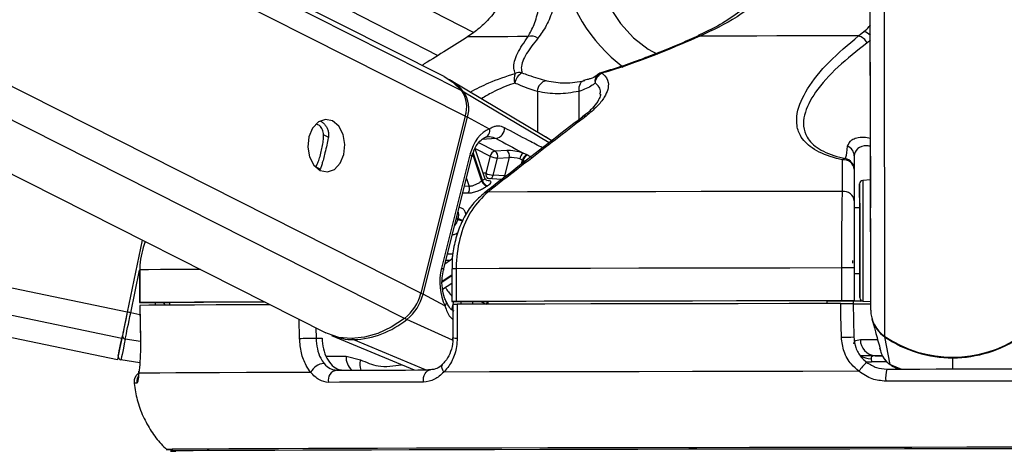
# Model space of a CAD drawing. Header units: millimetres. Extents: x 20 to 19889, y 40 to 15516.
# Tile 47 of 115: x 9476 to 9656, y 6420 to 6500. Entities that reach past the tile are written whole.
import ezdxf

# ---------------------------------------------------------------- set-up
doc = ezdxf.new("R2010")
doc.units = ezdxf.units.MM
doc.header["$LTSCALE"] = 2
doc.layers.add('COMPONENT_GEOMETRY', color=7, linetype='Continuous')
doc.styles.add('SLDTEXTSTYLE0', font='TXT', dxfattribs={"width": 0.75})
doc.dimstyles.new('SLDDIMSTYLE1', dxfattribs={"dimtxt": 100, "dimasz": 6.604, "dimexe": 0, "dimexo": 0.0625, "dimgap": 25, "dimtad": 0, "dimtih": 1, "dimtoh": 1, "dimdec": 0, "dimrnd": 1e-09, "dimzin": 12, "dimdsep": 46, "dimtxsty": 'SLDTEXTSTYLE0', "dimsah": 1, "dimcen": 0.09, "dimadec": 0, "dimazin": 3, "dimtfac": 1, "dimtdec": 0, "dimtofl": 0, "dimtmove": 0, "dimatfit": 3, "dimfxl": 1, "dimfrac": 2, "dimtolj": 1, "dimtzin": 12, "dimarcsym": 0})

# ---------------------------------------------------------------- blocks, each defined once
blk = doc.blocks.new('_D_4')
at = {"layer": 'COMPONENT_GEOMETRY', "color": 7}
for p, q in [((11286.94, 6612.47), (11286.94, 4529.82)), ((11086.87, 4509.51), (11056.4, 4509.51)), ((11056.4, 4509.51), (11056.4, 4350.76)), ((11487.01, 4509.51), (11517.47, 4509.51)), ((11517.47, 4509.51), (11517.47, 4350.76)), ((11056.4, 4350.76), (11086.87, 4350.76)), ((11517.47, 4350.76), (11487.01, 4350.76)), ((11286.94, 2118.49), (11286.94, 4201.14)), ((7117.77, 2118.49), (11293.29, 2118.49))]:
    blk.add_line(p, q, dxfattribs=at)
for points in [[(11286.94, 6612.47), (11285.92, 6605.86), (11287.95, 6605.86)], [(11286.94, 2118.49), (11287.95, 2125.1), (11285.92, 2125.1)]]:
    blk.add_solid(points, dxfattribs=at)
at = {"layer": 'COMPONENT_GEOMETRY', "color": 7, "char_height": 100, "attachment_point": 1, "style": 'SLDTEXTSTYLE0'}
for s, insert in [('7\'4.46"', (11086.87, 4479.66)), ('2247mm', (11014.16, 4330.05))]:
    blk.add_mtext(s, dxfattribs=dict(at, insert=insert))

msp = doc.modelspace()

# ---------------------------------------------------------------- linework, layer by layer
at = {"color": 7, "linetype": 'Continuous', "lineweight": 25}
for p, q in [((8651.52, 6612.47), (9493.93, 6437.49)), ((9195.03, 6612.47), (9532.02, 6442.36)), ((9553.64, 6489.2), (9309.43, 6612.47)), ((9320.16, 6612.47), (9552.5, 6493.07)), ((9631.57, 6480.13), (9631.4, 6603.42)), ((9629.39, 6496.65), (9630.37, 6497.43)), ((9559.05, 6497.24), (9557.93, 6496.46)), ((9600.1, 6496.68), (9600.09, 6496.68)), ((9572.1, 6478.22), (9554.63, 6488.63)), ((9579.8, 6488.65), (9579.13, 6488.46)), ((9557.5, 6481.98), (9549.37, 6449.63)), ((9549.77, 6449.42), (9557.9, 6481.77)), ((9561.91, 6479.62), (9557.9, 6481.77)), ((9631.61, 6446.52), (9631.57, 6480.13)), ((9561.1, 6470.61), (9559.29, 6476.01)), ((9558.35, 6474.93), (9553.15, 6454.21)), ((9553.52, 6453.85), (9558.72, 6474.56)), ((9562.04, 6474.66), (9561.25, 6471.53)), ((9562.59, 6471.2), (9563.37, 6474.32)), ((9565.09, 6475.7), (9562.94, 6475.6)), ((9563.37, 6474.32), (9565.52, 6474.42)), ((9565.52, 6474.42), (9564.67, 6471.04)), ((9567.47, 6474.15), (9567.96, 6473.96)), ((9568.8, 6474.9), (9568.1, 6475.21)), ((9628.57, 6474.75), (9628.59, 6465.2)), ((9628.58, 6472.25), (9628.59, 6466.46)), ((9564.15, 6470.39), (9561.46, 6470.58)), ((9564.67, 6471.04), (9562.59, 6471.2)), ((9631.58, 6470.31), (9630.15, 6470.23)), ((9629.59, 6465.2), (9628.59, 6465.2)), ((9628.59, 6465.2), (9628.59, 6465.2)), ((9498.46, 6459.31), (9495.72, 6446.15)), ((9498.46, 6459.31), (9495.72, 6446.15)), ((9626.34, 6448.23), (9626.33, 6454.23)), ((9628.6, 6454.23), (9628.61, 6448.23)), ((9497.96, 6453.88), (9497.97, 6447.88)), ((9497.96, 6453.88), (9497.98, 6453.88)), ((9497.98, 6453.88), (9497.99, 6447.88)), ((9555.05, 6454.09), (9555.06, 6448.09)), ((9555.05, 6454.09), (9555.05, 6454.09)), ((9555.84, 6454.09), (9555.85, 6448.09)), ((9628.6, 6453.2), (9629.6, 6453.2)), ((9553.36, 6450.33), (9555.06, 6451.47)), ((9553.79, 6447.27), (9549.77, 6449.42)), ((9498, 6447.38), (9498.1, 6441.21)), ((9498.03, 6447.38), (9498.02, 6447.38)), ((9499.97, 6447.88), (9503.45, 6447.88)), ((9503.45, 6447.89), (9503.45, 6447.42)), ((9555.23, 6447.59), (9555.23, 6441.45)), ((9555.65, 6448.09), (9561.64, 6448.09)), ((9561.64, 6448.1), (9561.65, 6447.6)), ((9623.61, 6448.2), (9628.61, 6448.21)), ((9623.61, 6448.21), (9623.61, 6447.72)), ((9628.39, 6448.21), (9628.4, 6447.71)), ((9628.61, 6448.19), (9628.39, 6448.19)), ((9628.4, 6447.73), (9628.52, 6441.62)), ((9628.61, 6448.21), (9628.61, 6448.23)), ((9628.61, 6448.21), (9628.61, 6448.19)), ((9628.61, 6448.21), (9628.61, 6448.18)), ((9628.61, 6448.18), (9628.61, 6448.19)), ((9630.18, 6448.17), (9631.61, 6448.1)), ((9631.83, 6444.93), (9632.28, 6443.26)), ((9533.07, 6441.9), (9548.15, 6435.57)), ((9632.28, 6443.26), (9632.47, 6442.57)), ((9635.14, 6436.57), (9634.21, 6441.6)), ((9498.12, 6441.21), (9498.1, 6441.21)), ((9530.21, 6441.41), (9531.31, 6441.41)), ((9555.23, 6441.45), (9555.23, 6441.45)), ((9633.19, 6439.89), (9633.21, 6439.82)), ((9535.7, 6438.07), (9538.33, 6437.43)), ((9632.43, 6438.18), (9633.65, 6438.18)), ((9633.27, 6439.49), (9633.37, 6439.11)), ((9498.01, 6436.87), (9494.55, 6437.4)), ((9631.69, 6437.63), (9631.76, 6437.04)), ((9635.36, 6436.46), (9635.78, 6436.15))]:
    msp.add_line(p, q, dxfattribs=at)
at = {"color": 8, "linetype": 'Continuous', "lineweight": 25}
for p, q in [((9494.72, 6441.33), (8670.78, 6612.47)), ((9495.72, 6446.15), (8695.01, 6612.47)), ((9546.39, 6444.99), (9214.61, 6612.47)), ((9549.37, 6449.63), (9226.79, 6612.47)), ((9557.5, 6481.98), (9299, 6612.47)), ((9556.85, 6486.62), (9307.52, 6612.47)), ((9334.88, 6612.47), (9559.04, 6497.27)), ((9631.61, 6446.52), (9631.4, 6603.42)), ((9634.19, 6441.7), (9633.99, 6587.82)), ((9631.55, 6495.82), (9630.96, 6495.35)), ((9572.85, 6477.12), (9557.25, 6486.38)), ((9570.67, 6486.48), (9570.68, 6479.07)), ((9578.26, 6486.5), (9578.27, 6481.3)), ((9532.54, 6478.06), (9531.61, 6478.54)), ((9563.12, 6477.9), (9560.55, 6477.72)), ((9573.3, 6477.46), (9572.09, 6478.2)), ((9559.3, 6476.04), (9562.04, 6474.66)), ((9562.94, 6475.6), (9559.97, 6477.1)), ((9560.51, 6470.09), (9558.86, 6475.01)), ((9558.93, 6475.23), (9560.63, 6470.17)), ((9567.76, 6473.19), (9567.96, 6473.96)), ((9530.95, 6472.28), (9530.14, 6472.69)), ((9568.08, 6473.9), (9567.94, 6473.32)), ((9557.73, 6470.6), (9558.22, 6469.14)), ((9558.22, 6469.14), (9557.36, 6469.15)), ((9556.11, 6463.1), (9555.87, 6463.23)), ((9555.91, 6463.4), (9556.16, 6463.28)), ((9555.21, 6456.74), (9554.25, 6456.77)), ((9554.82, 6455.63), (9553.79, 6454.93)), ((9553.97, 6455.66), (9554.82, 6455.63)), ((9496.34, 6446.02), (9497.96, 6453.81)), ((9553.29, 6451.8), (9555.05, 6452.99)), ((9555.05, 6452.78), (9553.29, 6451.6)), ((9502.4, 6447.88), (9502.59, 6447.41)), ((9555.36, 6448.09), (9554.99, 6446.61)), ((9556.66, 6447.59), (9556.78, 6448.09)), ((9558.9, 6448.09), (9558.78, 6447.6)), ((9498.03, 6445.67), (9496.34, 6446.02)), ((9527.21, 6441.34), (9527.12, 6444.84)), ((9555.19, 6441.02), (9546.8, 6444.81)), ((9530.17, 6443.3), (9530.21, 6441.41)), ((9498.12, 6440.77), (9495.35, 6441.23)), ((9550.21, 6435.57), (9537.11, 6441.11)), ((9532.08, 6438.07), (9535.7, 6438.07)), ((9634.56, 6437.04), (9631.76, 6437.04)), ((9635.14, 6436.57), (9637.22, 6435.74)), ((9635.81, 6436.23), (9635.14, 6436.57)), ((9646.63, 6435.75), (9646.62, 6437.8)), ((9502.84, 6421.05), (9502.84, 6421.05))]:
    msp.add_line(p, q, dxfattribs=at)
at = {"color": 8, "linetype": 'Continuous', "lineweight": 25, "flags": 128}
for points in [[(9579.91, 6518), (9580.16, 6513.72), (9580.91, 6509.56), (9582.14, 6505.63), (9583.8, 6502.04), (9585.86, 6498.89), (9588.26, 6496.26), (9590.94, 6494.22), (9592.61, 6493.33)], [(9582.49, 6489.98), (9582.47, 6489.97), (9582.46, 6489.95), (9582.45, 6489.91), (9582.45, 6489.87), (9582.45, 6489.81)], [(9558.35, 6474.93), (9558.52, 6474.83), (9558.64, 6474.74), (9558.7, 6474.65), (9558.72, 6474.58), (9558.72, 6474.56)], [(9561.25, 6471.53), (9560.92, 6471.57), (9560.78, 6471.58)], [(9630.15, 6470.23), (9630.15, 6470.22), (9630.15, 6469.69), (9630.15, 6468.44), (9630.15, 6466.57), (9630.16, 6464.19), (9630.16, 6461.47)], [(9630.16, 6461.47), (9630.16, 6458.6), (9630.17, 6455.77), (9630.17, 6453.18), (9630.17, 6450.99), (9630.18, 6449.37), (9630.18, 6448.41), (9630.18, 6448.17)], [(9553.15, 6454.21), (9553.31, 6454.11), (9553.43, 6454.02), (9553.5, 6453.93), (9553.52, 6453.86), (9553.51, 6453.84)], [(9509.07, 6453.95), (9508.02, 6453.94), (9504.62, 6453.93), (9501.8, 6453.91), (9499.59, 6453.9), (9497.98, 6453.88)], [(9553.79, 6447.27), (9553.93, 6447.45), (9554.02, 6447.63), (9554.07, 6447.79), (9554.06, 6447.94), (9554.04, 6448.01)], [(9634.23, 6441.68), (9634.21, 6441.63), (9634.21, 6441.6)], [(9629.73, 6441.12), (9630.61, 6441.12), (9631.71, 6441.12), (9632.84, 6441.12)], [(9553.56, 6435.19), (9553.39, 6435.51), (9553.28, 6435.83), (9553.23, 6436.12), (9553.25, 6436.37), (9553.34, 6436.57), (9553.42, 6436.67)], [(9630.66, 6437.14), (9631.15, 6437.05), (9631.76, 6437.04)]]:
    msp.add_lwpolyline(points, dxfattribs=at)
at = {"color": 7, "linetype": 'Continuous', "lineweight": 25, "flags": 128}
for points in [[(9568.97, 6496.51), (9567.05, 6496.51), (9565.28, 6496.5), (9563.66, 6496.49), (9562.2, 6496.49), (9560.89, 6496.48), (9559.74, 6496.47), (9558.75, 6496.47), (9557.93, 6496.46)], [(9629.39, 6496.65), (9625.58, 6496.65), (9621.81, 6496.64), (9618.09, 6496.63), (9614.42, 6496.63), (9610.81, 6496.62), (9607.27, 6496.61), (9603.8, 6496.6), (9600.4, 6496.6)], [(9553.64, 6489.2), (9555.23, 6488.19), (9556.85, 6486.62)], [(9579.36, 6488.47), (9579.1, 6488.44), (9578.86, 6488.33), (9578.65, 6488.14), (9578.48, 6487.9), (9578.35, 6487.6), (9578.27, 6487.26), (9578.24, 6486.89), (9578.26, 6486.5)], [(9533.25, 6481.09), (9531.94, 6481.37), (9530.65, 6480.91), (9529.59, 6479.79), (9528.91, 6478.19), (9528.72, 6476.33), (9529.05, 6474.52), (9529.84, 6473.01), (9530.98, 6472.05), (9532.29, 6471.78), (9533.57, 6472.23), (9534.63, 6473.35), (9535.31, 6474.96), (9535.5, 6476.81), (9535.18, 6478.63), (9534.39, 6480.13), (9533.25, 6481.09)], [(9567.96, 6473.96), (9568.05, 6473.91), (9568.08, 6473.9)], [(9568.92, 6474.83), (9568.89, 6474.85), (9568.8, 6474.9)], [(9631.57, 6474.61), (9631.57, 6474.63), (9631.58, 6473.94), (9631.58, 6472.63), (9631.58, 6470.91), (9631.58, 6469.03), (9631.58, 6467.29), (9631.59, 6465.96), (9631.59, 6465.22), (9631.59, 6465.2), (9631.59, 6465.9), (9631.58, 6467.21), (9631.58, 6468.93), (9631.58, 6470.8), (9631.58, 6472.54), (9631.58, 6473.88), (9631.57, 6474.61)], [(9629.59, 6461.35), (9629.59, 6463.92), (9629.59, 6466.17), (9629.58, 6467.94), (9629.58, 6469.12), (9629.58, 6469.62), (9629.58, 6469.41), (9629.58, 6468.51), (9629.58, 6466.97), (9629.59, 6465.2)], [(9626.45, 6468.21), (9617.72, 6468.2), (9609.1, 6468.18), (9600.63, 6468.17), (9592.34, 6468.15), (9584.26, 6468.14), (9576.42, 6468.12), (9568.86, 6468.11), (9561.61, 6468.09)], [(9629.59, 6465.2), (9629.59, 6465.53), (9629.59, 6465.8), (9629.59, 6465.35), (9629.59, 6464.24), (9629.59, 6462.59), (9629.59, 6460.56)], [(9629.6, 6453.2), (9629.6, 6452.24), (9629.61, 6450.47), (9629.61, 6449.29), (9629.61, 6448.79), (9629.61, 6449), (9629.61, 6449.9), (9629.61, 6451.44), (9629.6, 6453.5), (9629.6, 6455.96), (9629.6, 6458.64), (9629.59, 6461.35)], [(9629.59, 6460.56), (9629.6, 6458.39), (9629.6, 6456.31), (9629.6, 6454.54), (9629.6, 6453.28), (9629.6, 6452.65), (9629.6, 6452.74), (9629.6, 6453.2)], [(9626.33, 6454.23), (9616.83, 6454.21), (9607.44, 6454.2), (9598.22, 6454.18), (9589.2, 6454.16), (9580.41, 6454.15), (9571.9, 6454.13), (9563.7, 6454.11), (9555.84, 6454.09)], [(9628.25, 6455.61), (9628.25, 6455.61), (9628.25, 6455.6), (9628.25, 6455.57), (9628.25, 6455.52), (9628.26, 6455.46), (9628.26, 6455.39), (9628.26, 6455.31), (9628.26, 6455.22), (9628.26, 6455.12)], [(9497.99, 6447.88), (9497.97, 6447.88), (9498.05, 6447.88), (9498.22, 6447.88), (9498.46, 6447.88), (9498.77, 6447.88), (9499.14, 6447.88), (9499.54, 6447.88), (9499.97, 6447.88)], [(9520.86, 6447.99), (9516.53, 6447.98), (9512, 6447.96), (9508.03, 6447.94), (9504.63, 6447.93), (9501.81, 6447.91), (9499.59, 6447.9), (9497.99, 6447.88)], [(9521.85, 6447.5), (9521.51, 6447.5), (9516.48, 6447.48), (9511.98, 6447.46), (9508.03, 6447.44), (9504.64, 6447.43), (9501.84, 6447.41), (9499.63, 6447.4), (9498.02, 6447.38)], [(9498.02, 6447.38), (9498.08, 6443.38), (9498.12, 6441.21)], [(9520.89, 6447.98), (9520.02, 6447.98), (9516.11, 6447.96), (9512.65, 6447.95), (9509.64, 6447.93), (9507.1, 6447.92), (9505.03, 6447.9), (9503.45, 6447.89)], [(9555.85, 6448.09), (9555.54, 6448.09), (9555.3, 6448.09), (9555.14, 6448.09), (9555.06, 6448.09), (9555.08, 6448.09), (9555.19, 6448.09), (9555.38, 6448.09), (9555.65, 6448.09)], [(9626.34, 6448.23), (9616.83, 6448.21), (9607.45, 6448.2), (9598.23, 6448.18), (9589.21, 6448.16), (9580.42, 6448.15), (9571.91, 6448.13), (9563.71, 6448.11), (9555.85, 6448.09)], [(9626.13, 6447.73), (9616.68, 6447.71), (9607.35, 6447.69), (9598.18, 6447.68), (9589.21, 6447.66), (9580.47, 6447.65), (9572.01, 6447.63), (9563.84, 6447.61), (9556.02, 6447.59)], [(9556.02, 6447.59), (9556.02, 6443.59), (9556.02, 6441.42)], [(9623.61, 6448.21), (9615.3, 6448.2), (9607.1, 6448.19), (9599.03, 6448.17), (9591.12, 6448.16), (9583.4, 6448.14), (9575.9, 6448.13), (9568.64, 6448.11), (9561.64, 6448.1)], [(9626.24, 6441.55), (9626.17, 6445.55), (9626.13, 6447.73)], [(9630.31, 6448.17), (9628.91, 6448.17), (9628.39, 6448.17)], [(9495.72, 6446.15), (9495.58, 6445.45), (9495.43, 6444.75), (9495.29, 6444.08), (9495.16, 6443.43), (9495.03, 6442.83), (9494.92, 6442.27), (9494.81, 6441.77), (9494.72, 6441.33)], [(9495.72, 6446.15), (9495.59, 6445.52), (9495.46, 6444.9), (9495.34, 6444.3), (9495.22, 6443.72), (9495.11, 6443.18), (9495, 6442.68), (9494.91, 6442.23), (9494.83, 6441.84)], [(9495.35, 6441.23), (9495.44, 6441.66), (9495.54, 6442.16), (9495.66, 6442.72), (9495.78, 6443.32), (9495.91, 6443.96), (9496.05, 6444.63), (9496.2, 6445.32), (9496.34, 6446.02)], [(9546.39, 6444.99), (9543.98, 6443.41), (9541.52, 6442.25), (9539.07, 6441.54), (9536.68, 6441.3), (9534.41, 6441.53), (9532.31, 6442.22), (9532.02, 6442.36)], [(9494.06, 6438.11), (9494.07, 6438.17), (9494.11, 6438.35), (9494.17, 6438.65), (9494.25, 6439.07), (9494.36, 6439.6), (9494.5, 6440.24), (9494.65, 6440.99), (9494.83, 6441.84)], [(9494.72, 6441.33), (9494.38, 6439.68), (9494.13, 6438.48), (9493.98, 6437.74), (9493.93, 6437.49), (9493.96, 6437.62)], [(9495.35, 6441.23), (9495.17, 6440.35), (9495.01, 6439.58), (9494.87, 6438.92), (9494.76, 6438.38), (9494.67, 6437.95), (9494.61, 6437.65), (9494.57, 6437.46), (9494.55, 6437.4)], [(9527.21, 6441.34), (9527.5, 6441.35), (9527.85, 6441.36), (9528.24, 6441.37), (9528.66, 6441.38), (9529.09, 6441.39), (9529.5, 6441.4), (9529.88, 6441.41), (9530.21, 6441.41)], [(9633.69, 6438.17), (9631.65, 6438.17), (9629.66, 6438.17)], [(9497.83, 6434.98), (9497.84, 6435.3), (9497.84, 6435.33)], [(9529.27, 6435.12), (9523.09, 6435.1), (9517.51, 6435.08), (9512.56, 6435.06), (9508.25, 6435.04), (9504.6, 6435.03), (9501.64, 6435.01), (9499.38, 6434.99), (9497.83, 6434.98)], [(9533.99, 6435.53), (9535.98, 6435.54), (9538.01, 6435.54), (9540.08, 6435.55), (9542.2, 6435.55), (9544.36, 6435.56), (9546.57, 6435.56), (9548.82, 6435.57), (9551.11, 6435.58)], [(9549.83, 6433.36), (9549.83, 6433.78), (9549.88, 6434.19), (9549.99, 6434.57), (9550.15, 6434.91), (9550.35, 6435.19), (9550.58, 6435.4), (9550.84, 6435.53), (9551.11, 6435.58)], [(9629.45, 6435.33), (9619.17, 6435.31), (9609.02, 6435.3), (9599.05, 6435.28), (9589.31, 6435.26), (9579.84, 6435.24), (9570.7, 6435.22), (9561.93, 6435.21), (9553.56, 6435.19)], [(9634.52, 6435.73), (9637.54, 6435.74), (9640.57, 6435.74), (9643.6, 6435.75), (9646.63, 6435.75), (9649.66, 6435.76), (9652.68, 6435.76), (9655.71, 6435.76), (9658.73, 6435.77)], [(9549.83, 6433.36), (9547.51, 6433.35), (9545.23, 6433.35), (9542.99, 6433.34), (9540.8, 6433.34), (9538.65, 6433.33), (9536.55, 6433.32), (9534.49, 6433.32), (9532.48, 6433.31)], [(9658.9, 6433.55), (9655.83, 6433.55), (9652.77, 6433.55), (9649.7, 6433.54), (9646.63, 6433.54), (9643.56, 6433.53), (9640.49, 6433.53), (9637.42, 6433.53), (9634.36, 6433.52)], [(9659.18, 6421.45), (9649.16, 6421.44), (9639.12, 6421.42), (9629.12, 6421.41), (9619.21, 6421.39), (9609.43, 6421.38), (9599.83, 6421.36), (9590.46, 6421.34), (9581.36, 6421.32), (9572.58, 6421.31), (9564.16, 6421.29), (9556.14, 6421.27), (9548.57, 6421.25), (9541.47, 6421.23), (9534.89, 6421.21), (9528.85, 6421.19), (9523.38, 6421.17), (9518.51, 6421.16), (9514.27, 6421.14), (9510.67, 6421.12), (9507.74, 6421.1), (9505.48, 6421.09), (9503.91, 6421.07), (9503.04, 6421.06), (9502.84, 6421.05)], [(9658, 6421.16), (9647.91, 6421.15), (9637.81, 6421.13), (9627.76, 6421.12), (9617.8, 6421.1), (9607.98, 6421.09), (9598.36, 6421.07), (9588.98, 6421.05), (9579.88, 6421.03), (9571.12, 6421.01), (9562.73, 6421), (9554.77, 6420.98), (9547.26, 6420.96), (9540.24, 6420.94), (9533.76, 6420.92), (9527.83, 6420.9), (9522.5, 6420.88), (9517.79, 6420.86), (9513.72, 6420.85), (9510.31, 6420.83), (9507.58, 6420.81), (9505.55, 6420.8), (9504.21, 6420.78), (9503.59, 6420.77), (9503.68, 6420.75), (9504.48, 6420.74), (9504.57, 6420.74)], [(9657.99, 6421.16), (9647.91, 6421.15), (9637.82, 6421.13), (9627.78, 6421.12), (9617.84, 6421.1), (9608.03, 6421.09), (9598.42, 6421.07), (9589.05, 6421.05), (9579.97, 6421.03), (9571.22, 6421.01), (9562.84, 6421), (9554.88, 6420.98), (9547.38, 6420.96), (9540.38, 6420.94), (9533.9, 6420.92), (9527.98, 6420.9), (9522.66, 6420.88), (9517.95, 6420.86), (9513.89, 6420.85), (9510.48, 6420.83), (9507.76, 6420.81), (9505.72, 6420.8), (9504.39, 6420.78), (9503.77, 6420.77), (9503.86, 6420.75), (9504.53, 6420.74)]]:
    msp.add_lwpolyline(points, dxfattribs=at)
at = {"color": 8, "linetype": 'Continuous', "lineweight": 25}
for centre, radius, start, end in [((9603.62, 6514.1), 28.87, 188.6971, 233.3065), ((9629.64, 6494.94), 2.59, 42.5844, 73.6883), ((9600.17, 6496.35), 0.341, 47.3481, 101.9916), ((9582.86, 6488.34), 1.66, 132.0225, 189.7872), ((9557.04, 6486), 0.431, 61.0755, 96.5175), ((9557.04, 6480.05), 1.93, 63.5643, 76.6645), ((9579.45, 6481.09), 0.906, 81.9422, 126.473), ((9562.12, 6471.36), 0.885, 168.8551, 244.7425), ((9561.74, 6471.36), 0.864, 287.5901, 348.7801), ((9563.81, 6471.21), 0.874, 289.5141, 348.6129), ((9561.5, 6467.2), 0.896, 83.0214, 127.192), ((9557.68, 6466.44), 3.51, 244.3091, 260.7781), ((9557.63, 6466.42), 3.64, 245.3611, 260.679), ((9555.83, 6359.97), 94.12, 89.9919, 90.4727), ((9563.12, 6456.57), 11, 212.5266, 222.8674), ((9548.91, 6447.7), 1.93, 63.5647, 76.671), ((9562.77, 6447.21), 1.49, 143.6651, 164.4656), ((9562.9, 6447.16), 1.49, 147.865, 162.9426), ((9547.24, 6445.67), 0.966, 218.3745, 242.9353), ((9537.29, 6441.52), 0.448, 209.7581, 245.1635), ((9555.83, 6446.17), 4.76, 262.6989, 272.2487), ((9538.99, 6437.95), 3.29, 177.9227, 227.0334), ((9631.52, 6440.76), 3.13, 233.7628, 273.0369), ((9541.19, 6436.64), 2.97, 164.5305, 201.6725), ((9497.35, 6429), 4.15, 88.4762, 95.4366), ((9499.46, 6433.37), 2.01, 154.5421, 186.2768)]:
    msp.add_arc(centre, radius, start, end, dxfattribs=at)
at = {"color": 7, "linetype": 'Continuous', "lineweight": 25}
for centre, radius, start, end in [((9569.58, 6494.55), 2.05, 54.3177, 107.1937), ((9628.68, 6494.19), 2.56, 26.7968, 73.7869), ((9549.44, 6479.98), 10.09, 39.3689, 59.0584), ((9569.01, 6488.83), 2.59, 158.834, 198.2943), ((9569.41, 6487.44), 2.92, 122.5021, 168.4669), ((9567.42, 6487.87), 2.07, 78.2048, 113.4864), ((9572.69, 6486.45), 2.03, 98.7792, 179.1879), ((9583.42, 6487.83), 2.21, 116.1329, 173.973), ((9583.05, 6488.06), 2, 106.4418, 130.8408), ((9552.45, 6483.63), 5.31, 341.8809, 34.1768), ((9552.88, 6483.41), 5.28, 341.8809, 34.1768), ((9560.77, 6479.26), 1.2, 283.8261, 17.5992), ((9562.75, 6479.8), 1.94, 281.0037, 1.4901), ((9626.67, 6474.72), 1.91, 0.7733, 68.156), ((9563.2, 6474.44), 1.19, 102.7299, 169.4944), ((9563.55, 6477.87), 3.55, 244.7707, 267.1395), ((9562.21, 6474.64), 1.21, 344.6432, 52.5288), ((9564.36, 6474.74), 1.21, 344.6432, 52.5288), ((9569.03, 6473.93), 1.58, 125.9891, 171.9367), ((9569.16, 6473.72), 1.23, 107.1611, 168.9345), ((9569.29, 6473.66), 1.23, 107.3604, 168.9118), ((9626.93, 6473.5), 0.709, 86.81, 135.299), ((9626.67, 6472.11), 1.91, 4.388, 97.4098), ((9626.58, 6472.25), 2, 0.0913, 78.7209), ((9562.76, 6474.74), 3.55, 244.7707, 267.1395), ((9556.92, 6468.73), 1.36, 324.1891, 17.5508), ((9564.95, 6463.61), 7.86, 123.3249, 124.3543), ((9561.74, 6470.46), 1.28, 196.3295, 258.6086), ((9561.85, 6470.51), 1.27, 195.5171, 258.4523), ((9565.56, 6463.24), 7.22, 123.3249, 124.3543), ((9630.18, 6469.63), 0.6, 93.077, 180.077), ((9626.68, 6466.32), 1.91, 4.3756, 97.132), ((9571.5, 6459.33), 15.84, 165.5755, 166.2207), ((9554.02, 6456.53), 1.21, 311.7139, 9.7357), ((9627.54, 6014.51), 439.72, 89.8619, 90.1577), ((9541.1, 6451.67), 8.52, 308.3711, 346.1743), ((9541.55, 6451.45), 8.47, 308.3711, 346.1743), ((9630.21, 6448.77), 0.6, 180.077, 267.077), ((9627.55, 6008.51), 439.72, 89.8619, 90.1577), ((9630.82, 6826.96), 379.29, 269.6353, 270.125), ((9629.91, 6588.48), 140.3, 269.4695, 270.0942), ((9471.39, 6326.72), 121.89, 78.1892, 78.4859), ((9637.45, 6446.55), 5.84, 180.2697, 236.0602), ((9536.36, 6457.65), 16.55, 272.5799, 309.1049), ((9637.48, 6446.44), 5.84, 194.9295, 235.9582), ((9495.39, 6441.79), 0.56, 174.8312, 265.9228), ((9537, 6451.4), 10.28, 247.5116, 270.5684), ((9626.06, 6484.22), 42.67, 270.2445, 273.296), ((9646.59, 6460.03), 22.13, 235.9097, 304.2443), ((9646.57, 6459.85), 22.05, 235.8806, 270.1271), ((9646.61, 6459.85), 22.05, 270.0269, 304.2735), ((9632.58, 6441.03), 2.85, 178.1586, 267.0334), ((9494.65, 6437.99), 0.6, 168.266, 261.266), ((9531.8, 6433.96), 2.79, 92.4204, 155.4394), ((9635.28, 6431.61), 6.92, 129.4614, 147.513), ((9534.31, 6433.69), 1.87, 99.6963, 191.6624), ((9641.44, 6434.12), 7.1, 166.8745, 184.8602), ((9503.81, 6440.16), 19.14, 267.1038, 270.6946)]:
    msp.add_arc(centre, radius, start, end, dxfattribs=at)
for centre, major_axis, ratio, start_param, end_param in [((9563, 6472.45), (0.15, 7.38), 0.67204, 0.250533, 1.241199), ((9566.85, 6474.75), (2.74, -0.58), 0.275806, 1.154067, 2.323761), ((9566.65, 6473.81), (1.77, -0.33), 0.295802, 1.146889, 2.316582), ((9557.8, 6451.73), (0.15, 7.38), 0.67204, 1.241199, 2.231865)]:
    msp.add_ellipse(centre, major_axis=major_axis, ratio=ratio, start_param=start_param, end_param=end_param, dxfattribs=at)
at = {"color": 8, "linetype": 'Continuous', "lineweight": 25}
msp.add_ellipse((9507.81, 6449.95), major_axis=(-4.84, 5.57), ratio=0.999929, start_param=1.139058, end_param=1.206967, dxfattribs=at)
at = {"color": 7, "linetype": 'Continuous', "lineweight": 25}
for points, knots in [([(9567.29, 6511.77), (9566.93, 6509.97), (9566.13, 6506.08), (9563.6, 6501.78), (9561.11, 6498.91), (9559.73, 6497.79), (9559.05, 6497.24)], [0, 0, 0, 0, 0.301539, 0.649276, 0.826766, 1, 1, 1, 1]), ([(9615.36, 6510.16), (9615.05, 6509.5), (9614.28, 6507.87), (9612.45, 6505.47), (9609.93, 6502.86), (9606.77, 6500.37), (9603.43, 6498.23), (9601.1, 6497.19), (9600.08, 6496.73)], [0, 0, 0, 0, 0.1021794, 0.255592, 0.4276045, 0.6206576, 0.8345493, 1, 1, 1, 1]), ([(9568.97, 6496.51), (9569.36, 6497.22), (9570.15, 6498.65), (9570.88, 6501.27), (9571.42, 6504.11), (9571.77, 6506.79), (9571.87, 6508.78), (9571.91, 6509.61)], [0, 0, 0, 0, 0.245373, 0.495297, 0.678097, 0.864612, 1, 1, 1, 1]), ([(9575.08, 6509.73), (9575, 6508.87), (9574.81, 6506.85), (9574.27, 6504.08), (9573.46, 6501.16), (9572.37, 6498.42), (9571.31, 6496.96), (9570.77, 6496.22)], [0, 0, 0, 0, 0.135243, 0.316731, 0.502899, 0.748887, 1, 1, 1, 1]), ([(9616.5, 6509.73), (9615.75, 6508.5), (9614.2, 6505.96), (9610.92, 6502.82), (9606.4, 6499.43), (9602.71, 6497.69), (9600.4, 6496.6)], [0, 0, 0, 0, 0.202402, 0.415938, 0.635024, 1, 1, 1, 1]), ([(9557.93, 6496.46), (9556.64, 6495.65), (9554.06, 6494.03), (9551.26, 6492.28), (9549.7, 6491.34), (9549.57, 6491.25)], [0, 0, 0, 0, 0.4757629, 0.9534242, 1, 1, 1, 1]), ([(9566.6, 6489.77), (9566.51, 6490.08), (9566.19, 6491.15), (9566.85, 6493.41), (9568.25, 6495.47), (9568.97, 6496.51)], [0, 0, 0, 0, 0.163716, 0.575625, 1, 1, 1, 1]), ([(9570.77, 6496.22), (9570.02, 6495.27), (9568.49, 6493.35), (9567.61, 6491.23), (9567.79, 6490.18), (9567.85, 6489.9)], [0, 0, 0, 0, 0.414625, 0.838122, 1, 1, 1, 1]), ([(9600.4, 6496.6), (9598.02, 6495.57), (9593.21, 6493.5), (9587.09, 6491.23), (9583.46, 6490.12), (9582.45, 6489.81)], [0, 0, 0, 0, 0.4134722, 0.8362814, 1, 1, 1, 1]), ([(9600.09, 6496.67), (9599.54, 6496.42), (9597.44, 6495.47), (9594.25, 6494.11), (9591.54, 6493.08), (9590.47, 6492.67)], [0, 0, 0, 0, 0.1802, 0.677661, 1, 1, 1, 1]), ([(9626.43, 6474), (9626.07, 6474.08), (9624.09, 6474.54), (9621.03, 6475.79), (9618.81, 6477.95), (9618, 6480.23), (9618.11, 6483.19), (9619.9, 6487.14), (9623.79, 6491.95), (9627.51, 6495.07), (9629.39, 6496.65)], [0, 0, 0, 0, 0.024025, 0.134638, 0.244509, 0.33263, 0.423982, 0.601094, 0.798253, 1, 1, 1, 1]), ([(9630.96, 6495.35), (9629.12, 6493.91), (9625.41, 6491.02), (9621.42, 6486.56), (9619.49, 6482.86), (9619.21, 6480.1), (9619.84, 6477.96), (9621.87, 6475.9), (9624.76, 6474.73), (9626.63, 6474.29), (9626.97, 6474.21)], [0, 0, 0, 0, 0.200857, 0.405166, 0.583295, 0.670995, 0.761395, 0.868867, 0.976541, 1, 1, 1, 1]), ([(9590.47, 6492.67), (9590.11, 6492.53), (9588.46, 6491.88), (9585.77, 6490.96), (9583.47, 6490.27), (9582.49, 6489.98)], [0, 0, 0, 0, 0.141079, 0.635776, 1, 1, 1, 1]), ([(9567.85, 6489.9), (9568.23, 6489.75), (9569.91, 6489.15), (9571.31, 6488.75), (9572.38, 6488.45)], [0, 0, 0, 0, 0.231591, 1, 1, 1, 1]), ([(9572.38, 6488.45), (9573.48, 6488.25), (9575.71, 6487.85), (9578.13, 6488.26), (9579.36, 6488.47)], [0, 0, 0, 0, 0.492367, 1, 1, 1, 1]), ([(9582.45, 6489.81), (9582.5, 6489.77), (9583.17, 6489.34), (9583.96, 6488.03), (9583.32, 6485.86), (9581.66, 6483.72), (9580.27, 6482.56), (9579.58, 6481.98)], [0, 0, 0, 0, 0.024281, 0.282768, 0.612987, 0.806483, 1, 1, 1, 1]), ([(9581.68, 6489.56), (9581.6, 6489.49), (9581.36, 6489.25), (9580.71, 6488.89), (9579.99, 6488.7), (9579.8, 6488.65)], [0, 0, 0, 0, 0.260413, 0.804878, 1, 1, 1, 1]), ([(9570.67, 6486.48), (9569.68, 6486.8), (9568.41, 6487.22), (9566.9, 6487.87), (9566.56, 6488.02)], [0, 0, 0, 0, 0.768074, 1, 1, 1, 1]), ([(9581.22, 6488.06), (9581.06, 6487.91), (9580.36, 6487.25), (9579.17, 6486.83), (9578.26, 6486.5)], [0, 0, 0, 0, 0.231926, 1, 1, 1, 1]), ([(9578.26, 6486.5), (9576.96, 6486.28), (9574.33, 6485.84), (9571.9, 6486.26), (9570.67, 6486.48)], [0, 0, 0, 0, 0.492725, 1, 1, 1, 1]), ([(9582.21, 6485.97), (9582.21, 6485.87), (9582.21, 6485.63), (9581.79, 6484.68), (9580.78, 6483.45), (9579.78, 6482.45), (9579.01, 6481.91), (9578.89, 6481.82)], [0, 0, 0, 0, 0.189135, 0.440708, 0.693317, 0.949531, 1, 1, 1, 1]), ([(9578.92, 6481.81), (9574.73, 6478.58), (9568.74, 6473.96), (9562.76, 6469.3), (9560.97, 6467.91)], [0, 0, 0, 0, 0.700008, 1, 1, 1, 1]), ([(9579.58, 6481.98), (9578.75, 6481.34), (9574.61, 6478.15), (9568.62, 6473.52), (9563.46, 6469.53), (9561.61, 6468.09)], [0, 0, 0, 0, 0.138099, 0.690493, 1, 1, 1, 1]), ([(9531.61, 6478.54), (9531.56, 6478.86), (9531.48, 6479.52), (9530.95, 6480.24), (9530.47, 6480.44), (9530.28, 6480.53)], [0, 0, 0, 0, 0.375658, 0.75083, 1, 1, 1, 1]), ([(9531.04, 6481.04), (9531.13, 6481), (9531.39, 6480.87), (9531.75, 6480.53), (9532.13, 6480.04), (9532.39, 6479.47), (9532.52, 6478.85), (9532.52, 6478.35), (9532.47, 6478.06), (9532.46, 6477.98)], [0, 0, 0, 0, 0.08421, 0.258333, 0.429078, 0.605154, 0.769021, 0.938365, 1, 1, 1, 1]), ([(9564.68, 6479.85), (9564.49, 6479.94), (9564.09, 6480.12), (9563.58, 6480.18), (9563.06, 6480.13), (9562.54, 6479.98), (9562.12, 6479.74), (9561.91, 6479.62)], [0, 0, 0, 0, 0.205784, 0.418257, 0.553993, 0.774326, 1, 1, 1, 1]), ([(9530.14, 6472.69), (9530.28, 6472.9), (9530.53, 6473.29), (9530.87, 6474.3), (9531.17, 6475.44), (9531.42, 6476.62), (9531.57, 6477.67), (9531.6, 6478.26), (9531.61, 6478.54)], [0, 0, 0, 0, 0.204636, 0.3763353, 0.5488341, 0.7033628, 0.8642848, 1, 1, 1, 1]), ([(9532.46, 6477.98), (9532.37, 6477.56), (9532.2, 6476.72), (9531.87, 6475.33), (9531.56, 6474.12), (9531.3, 6473.19), (9531.17, 6472.77), (9531.1, 6472.56)], [0, 0, 0, 0, 0.222076, 0.445772, 0.640142, 0.821651, 1, 1, 1, 1]), ([(9558.72, 6474.56), (9558.8, 6474.85), (9559.05, 6475.71), (9559.69, 6476.91), (9560.53, 6477.8), (9561.05, 6478.04), (9561.27, 6478.14)], [0, 0, 0, 0, 0.156397, 0.463095, 0.767226, 1, 1, 1, 1]), ([(9561.06, 6478.1), (9561.36, 6478.18), (9562.05, 6478.37), (9562.73, 6478.07), (9563.12, 6477.9)], [0, 0, 0, 0, 0.4297736, 1, 1, 1, 1]), ([(9563.12, 6477.9), (9564.71, 6477.04), (9566.38, 6476.14), (9568.04, 6475.24), (9568.1, 6475.21)], [0, 0, 0, 0, 0.961066, 1, 1, 1, 1]), ([(9573.26, 6477.43), (9572.91, 6477.7), (9572.56, 6477.97), (9572.16, 6478.18), (9572.15, 6478.19)], [0, 0, 0, 0, 0.969553, 1, 1, 1, 1]), ([(9626.97, 6474.21), (9627.01, 6474.27), (9627.15, 6474.5), (9627.28, 6475.65), (9627.38, 6476.49)], [0, 0, 0, 0, 0.275157, 1, 1, 1, 1]), ([(9569.61, 6474.39), (9569.56, 6474.43), (9569.37, 6474.58), (9569.11, 6474.73), (9568.92, 6474.83)], [0, 0, 0, 0, 0.27439, 1, 1, 1, 1]), ([(9626.45, 6468.21), (9626.44, 6468.85), (9626.44, 6470.78), (9626.43, 6472.71), (9626.43, 6474)], [0, 0, 0, 0, 0.330975, 1, 1, 1, 1]), ([(9628.57, 6474.75), (9628.57, 6474.09), (9628.58, 6472.76), (9628.58, 6472.42), (9628.58, 6472.25)], [0, 0, 0, 0, 0.495319, 1, 1, 1, 1]), ([(9531.1, 6472.56), (9531.06, 6472.45), (9531, 6472.31), (9530.89, 6472.21), (9530.86, 6472.19)], [0, 0, 0, 0, 0.807351, 1, 1, 1, 1]), ([(9568.08, 6473.9), (9568.2, 6473.83), (9568.37, 6473.73), (9568.45, 6473.63), (9568.48, 6473.6)], [0, 0, 0, 0, 0.718824, 1, 1, 1, 1]), ([(9561.51, 6470.15), (9561.51, 6470.15), (9561.52, 6470.14), (9561.44, 6470.17), (9561.28, 6470.3), (9561.12, 6470.48), (9561.11, 6470.61), (9561.11, 6470.61)], [0, 0, 0, 0, 0.069903, 0.319541, 0.599844, 0.97997, 1, 1, 1, 1]), ([(9558.02, 6467.93), (9558.15, 6467.94), (9558.52, 6467.94), (9559.22, 6468.1), (9560.07, 6468.41), (9560.87, 6468.81), (9561.29, 6469.07), (9561.49, 6469.2)], [0, 0, 0, 0, 0.119584, 0.349288, 0.573021, 0.788436, 1, 1, 1, 1]), ([(9560.51, 6470.09), (9560.37, 6470), (9560.09, 6469.81), (9559.56, 6469.51), (9559, 6469.26), (9558.54, 6469.14), (9558.3, 6469.14), (9558.22, 6469.14)], [0, 0, 0, 0, 0.219859, 0.440343, 0.66314, 0.88549, 1, 1, 1, 1]), ([(9561.6, 6469.27), (9561.69, 6469.33), (9561.96, 6469.52), (9562.22, 6469.78), (9562.24, 6469.99), (9561.98, 6470.14), (9561.61, 6470.18), (9561.41, 6470.21)], [0, 0, 0, 0, 0.116734, 0.333017, 0.551924, 0.773865, 1, 1, 1, 1]), ([(9560.98, 6467.89), (9560.41, 6467.41), (9559.16, 6466.36), (9557.6, 6464.17), (9556.3, 6461.51), (9555.45, 6458.54), (9555.04, 6456.01), (9555.09, 6454.52), (9555.11, 6454.09)], [0, 0, 0, 0, 0.160179, 0.348659, 0.538864, 0.731206, 0.922251, 1, 1, 1, 1]), ([(9561.61, 6468.09), (9560.57, 6467.07), (9558.48, 6465.02), (9556.49, 6460.29), (9555.87, 6456.45), (9555.84, 6454.38), (9555.84, 6454.09)], [0, 0, 0, 0, 0.317078, 0.634488, 0.949899, 1, 1, 1, 1]), ([(9626.33, 6454.23), (9626.33, 6456.01), (9626.33, 6459.59), (9626.37, 6464.33), (9626.41, 6467), (9626.44, 6468.05), (9626.45, 6468.21)], [0, 0, 0, 0, 0.31366, 0.627146, 0.941618, 1, 1, 1, 1]), ([(9628.59, 6466.46), (9628.59, 6466.32), (9628.59, 6465.4), (9628.59, 6463.07), (9628.6, 6458.92), (9628.6, 6455.79), (9628.6, 6454.23)], [0, 0, 0, 0, 0.058442, 0.373089, 0.686524, 1, 1, 1, 1]), ([(9498.97, 6459.04), (9498.53, 6457.62), (9498, 6455.93), (9497.98, 6454.17), (9497.98, 6453.88)], [0, 0, 0, 0, 0.838417, 1, 1, 1, 1]), ([(9554.03, 6448.01), (9553.92, 6448.26), (9553.59, 6449), (9553.25, 6450.51), (9553.2, 6452.3), (9553.42, 6453.38), (9553.52, 6453.85)], [0, 0, 0, 0, 0.152667, 0.457015, 0.763395, 1, 1, 1, 1]), ([(9555.48, 6446.3), (9555.34, 6446.35), (9554.97, 6446.51), (9554.51, 6447.09), (9554.17, 6447.78), (9554.04, 6448.05)], [0, 0, 0, 0, 0.251836, 0.710099, 1, 1, 1, 1]), ([(9555.25, 6447.59), (9555.25, 6447.59), (9555.26, 6447.59), (9555.51, 6447.59), (9555.85, 6447.59), (9556.02, 6447.59)], [0, 0, 0, 0, 0.247529, 0.612594, 1, 1, 1, 1]), ([(9626.13, 6447.73), (9626.35, 6447.73), (9626.8, 6447.73), (9627.45, 6447.73), (9627.96, 6447.73), (9628.33, 6447.73), (9628.38, 6447.73), (9628.4, 6447.73)], [0, 0, 0, 0, 0.197556, 0.39511, 0.592696, 0.790302, 1, 1, 1, 1]), ([(9628.52, 6441.62), (9628.59, 6440.95), (9628.75, 6439.62), (9629.69, 6438.01), (9630.54, 6437.26), (9630.89, 6436.96)], [0, 0, 0, 0, 0.370015, 0.740315, 1, 1, 1, 1]), ([(9632.47, 6442.57), (9632.6, 6442.09), (9632.87, 6441.1), (9633.15, 6440.1), (9633.29, 6439.59)], [0, 0, 0, 0, 0.493257, 1, 1, 1, 1]), ([(9498.12, 6441.21), (9498.12, 6440.68), (9498.13, 6439.25), (9498.05, 6437.04), (9497.92, 6435.61), (9497.84, 6435.02), (9497.83, 6434.98)], [0, 0, 0, 0, 0.220493, 0.593656, 0.970348, 1, 1, 1, 1]), ([(9529.27, 6435.12), (9528.97, 6435.53), (9528.24, 6436.52), (9527.44, 6438.67), (9527.28, 6440.45), (9527.21, 6441.34)], [0, 0, 0, 0, 0.260354, 0.63069, 1, 1, 1, 1]), ([(9530.21, 6441.41), (9530.27, 6440.75), (9530.38, 6439.41), (9530.95, 6437.8), (9531.47, 6437.06), (9531.69, 6436.75)], [0, 0, 0, 0, 0.370015, 0.740315, 1, 1, 1, 1]), ([(9531.31, 6441.41), (9531.37, 6440.75), (9531.48, 6439.41), (9532.16, 6437.64), (9533.14, 6436.31), (9534.21, 6435.62), (9534.92, 6435.56), (9535.19, 6435.53)], [0, 0, 0, 0, 0.215288, 0.430555, 0.64649, 0.863795, 1, 1, 1, 1]), ([(9555.18, 6441.45), (9555.19, 6441.23), (9555.24, 6440.36), (9554.86, 6438.93), (9554.2, 6437.49), (9553.61, 6436.93), (9553.38, 6436.7)], [0, 0, 0, 0, 0.117353, 0.449529, 0.779923, 1, 1, 1, 1]), ([(9556.02, 6441.42), (9555.99, 6440.89), (9555.92, 6439.46), (9555.2, 6437.25), (9554.21, 6435.82), (9553.6, 6435.23), (9553.56, 6435.19)], [0, 0, 0, 0, 0.220493, 0.593656, 0.970348, 1, 1, 1, 1]), ([(9629.45, 6435.33), (9628.97, 6435.74), (9627.83, 6436.73), (9626.57, 6438.88), (9626.35, 6440.66), (9626.24, 6441.55)], [0, 0, 0, 0, 0.260354, 0.63069, 1, 1, 1, 1]), ([(9628.54, 6440.36), (9628.57, 6440.55), (9628.64, 6441.02), (9629.33, 6441.08), (9629.73, 6441.12)], [0, 0, 0, 0, 0.416459, 1, 1, 1, 1]), ([(9632.43, 6438.18), (9632.2, 6438.16), (9631.93, 6438.14), (9631.7, 6437.94), (9631.69, 6437.76), (9631.69, 6437.63)], [0, 0, 0, 0, 0.477795, 0.583752, 1, 1, 1, 1]), ([(9633.82, 6438.08), (9633.86, 6437.99), (9634.01, 6437.61), (9634.35, 6437.19), (9634.68, 6436.95), (9634.77, 6436.89)], [0, 0, 0, 0, 0.189551, 0.796219, 1, 1, 1, 1]), ([(9531.69, 6436.75), (9532.05, 6436.38), (9532.76, 6435.68), (9533.59, 6435.58), (9533.99, 6435.53)], [0, 0, 0, 0, 0.519417, 1, 1, 1, 1]), ([(9553.39, 6436.7), (9553.29, 6436.58), (9552.85, 6436.08), (9551.96, 6435.63), (9551.19, 6435.61), (9550.76, 6435.6)], [0, 0, 0, 0, 0.122536, 0.506632, 1, 1, 1, 1]), ([(9630.89, 6436.96), (9631.47, 6436.59), (9632.58, 6435.89), (9633.89, 6435.78), (9634.52, 6435.73)], [0, 0, 0, 0, 0.5194166, 1, 1, 1, 1]), ([(9635.79, 6436.18), (9635.92, 6436.1), (9636.23, 6435.9), (9636.56, 6435.8), (9636.75, 6435.74)], [0, 0, 0, 0, 0.452665, 1, 1, 1, 1]), ([(9497.89, 6435.05), (9497.74, 6434.94), (9497.41, 6434.69), (9497.07, 6434.12), (9496.9, 6433.55), (9496.98, 6433.2), (9497, 6433.09)], [0, 0, 0, 0, 0.253748, 0.540371, 0.852998, 1, 1, 1, 1]), ([(9497.83, 6434.98), (9497.78, 6434.47), (9497.66, 6433.43), (9497.53, 6433.25), (9497.46, 6433.15)], [0, 0, 0, 0, 0.485349, 1, 1, 1, 1]), ([(9497.84, 6435.33), (9497.83, 6435.19), (9497.76, 6434.69), (9497.71, 6434.33), (9497.66, 6434.12), (9497.67, 6434.16), (9497.67, 6434.16)], [0, 0, 0, 0, 0.205758, 0.716477, 0.99999, 1, 1, 1, 1]), ([(9532.48, 6433.31), (9531.92, 6433.39), (9530.74, 6433.55), (9529.77, 6434.58), (9529.27, 6435.12)], [0, 0, 0, 0, 0.475859, 1, 1, 1, 1]), ([(9553.56, 6435.19), (9553.02, 6434.68), (9551.89, 6433.63), (9550.53, 6433.45), (9549.83, 6433.36)], [0, 0, 0, 0, 0.4853495, 1, 1, 1, 1]), ([(9634.36, 6433.52), (9633.51, 6433.6), (9631.71, 6433.76), (9630.23, 6434.79), (9629.45, 6435.33)], [0, 0, 0, 0, 0.475859, 1, 1, 1, 1]), ([(9497, 6433.08), (9497.14, 6432.09), (9497.44, 6430.03), (9498.53, 6427.09), (9500.02, 6424.39), (9501.51, 6422.36), (9502.58, 6421.35), (9502.94, 6421.01)], [0, 0, 0, 0, 0.218043, 0.454787, 0.679089, 0.891718, 1, 1, 1, 1])]:
    msp.add_open_spline(points, degree=3, knots=knots, dxfattribs=at)
at = {"color": 8, "linetype": 'Continuous', "lineweight": 25}
for points, knots in [([(9630.37, 6497.43), (9630.71, 6497.7), (9631.15, 6498.05), (9631.47, 6498.55), (9631.54, 6498.66)], [0, 0, 0, 0, 0.78237, 1, 1, 1, 1]), ([(9558.41, 6486.38), (9559.53, 6486.97), (9562.2, 6488.36), (9564.98, 6489.25), (9566.6, 6489.77)], [0, 0, 0, 0, 0.420941, 1, 1, 1, 1]), ([(9566.56, 6488.02), (9566.44, 6487.98), (9565.11, 6487.53), (9562.96, 6486.66), (9561.12, 6485.55), (9560.47, 6485.15)], [0, 0, 0, 0, 0.0563951, 0.6627801, 1, 1, 1, 1]), ([(9582.12, 6485.99), (9582.16, 6486.12), (9582.41, 6487), (9581.77, 6487.57), (9581.22, 6488.06)], [0, 0, 0, 0, 0.139704, 1, 1, 1, 1]), ([(9571.62, 6476.17), (9570.77, 6476.62), (9568.46, 6477.84), (9566.15, 6479.07), (9564.68, 6479.85)], [0, 0, 0, 0, 0.367546, 1, 1, 1, 1]), ([(9627.38, 6476.49), (9627.56, 6476.9), (9627.92, 6477.72), (9629.62, 6478.29), (9631.17, 6478.03), (9631.6, 6477.95)], [0, 0, 0, 0, 0.413826, 0.837497, 1, 1, 1, 1]), ([(9631.6, 6476.44), (9631.4, 6476.48), (9630.29, 6476.68), (9629.62, 6476.31), (9628.78, 6475.68), (9628.67, 6475.2), (9628.57, 6474.75)], [0, 0, 0, 0, 0.097083, 0.517737, 0.547714, 1, 1, 1, 1]), ([(9561.1, 6470.61), (9561.1, 6470.58), (9561.09, 6470.5), (9560.88, 6470.34), (9560.69, 6470.22), (9560.63, 6470.17)], [0, 0, 0, 0, 0.3744516, 0.7795907, 1, 1, 1, 1]), ([(9564.96, 6471.01), (9564.94, 6471.01), (9564.83, 6471.02), (9564.75, 6471.03), (9564.67, 6471.04)], [0, 0, 0, 0, 0.133861, 1, 1, 1, 1]), ([(9557.06, 6467.95), (9557.17, 6467.95), (9557.49, 6467.94), (9557.81, 6467.94), (9558.02, 6467.93)], [0, 0, 0, 0, 0.337911, 1, 1, 1, 1]), ([(9557.57, 6463.93), (9557.57, 6464), (9557.58, 6464.32), (9557.37, 6464.75), (9556.97, 6465.17), (9556.55, 6465.25), (9556.34, 6465.29)], [0, 0, 0, 0, 0.0779, 0.380538, 0.68737, 1, 1, 1, 1]), ([(9556.17, 6464.4), (9556.2, 6464.3), (9556.27, 6464.08), (9556.25, 6463.67), (9556.18, 6463.38), (9556.16, 6463.28)], [0, 0, 0, 0, 0.31893, 0.760028, 1, 1, 1, 1]), ([(9556.11, 6463.1), (9556.05, 6462.91), (9555.94, 6462.53), (9555.73, 6462.11), (9555.57, 6461.94), (9555.54, 6461.9)], [0, 0, 0, 0, 0.435301, 0.871838, 1, 1, 1, 1]), ([(9555.08, 6460.29), (9555.2, 6460.31), (9555.55, 6460.35), (9555.93, 6460.49), (9556.14, 6460.7), (9556.16, 6460.71)], [0, 0, 0, 0, 0.329668, 0.962912, 1, 1, 1, 1]), ([(9502.58, 6447.41), (9502.52, 6447.49), (9502.41, 6447.62), (9502.39, 6447.8), (9502.37, 6447.88)], [0, 0, 0, 0, 0.514526, 1, 1, 1, 1]), ([(9553.79, 6447.27), (9554.04, 6446.52), (9554.39, 6445.49), (9555.05, 6444.94), (9555.23, 6444.79)], [0, 0, 0, 0, 0.721865, 1, 1, 1, 1]), ([(9560.24, 6448.09), (9560.36, 6448.04), (9560.66, 6447.92), (9561.03, 6447.74), (9561.25, 6447.62), (9561.33, 6447.58)], [0, 0, 0, 0, 0.27666, 0.745134, 1, 1, 1, 1]), ([(9633.29, 6439.59), (9633.31, 6439.42), (9633.33, 6439.22), (9633.29, 6439.46), (9633.28, 6439.49)], [0, 0, 0, 0, 0.8917063, 1, 1, 1, 1]), ([(9633.38, 6439.11), (9633.38, 6439.1), (9633.43, 6438.77), (9633.73, 6438.12), (9634.3, 6437.24), (9634.86, 6436.79), (9635.14, 6436.57)], [0, 0, 0, 0, 0.0075335, 0.3197643, 0.6712313, 1, 1, 1, 1]), ([(9538.33, 6437.43), (9539.4, 6436.97), (9541.86, 6435.92), (9544.41, 6436.31), (9545.86, 6436.53)], [0, 0, 0, 0, 0.432809, 1, 1, 1, 1])]:
    msp.add_open_spline(points, degree=3, knots=knots, dxfattribs=at)

# ---------------------------------------------------------------- dimensions: what is measured, and where the dimension line sits
at = {"layer": 'COMPONENT_GEOMETRY', "color": 7}
dim = msp.add_linear_dim(base=(11286.94, 6612.47), p1=(7115.23, 2118.49), p2=(12213.25, 6612.47), angle=90, dimstyle='SLDDIMSTYLE1', dxfattribs=at)
dim.commit()
dim.dimension.update_dxf_attribs({"geometry": '_D_4', "text_midpoint": (11286.94, 4365.48), "dimtype": 160})

doc.saveas('drawing.dxf')
